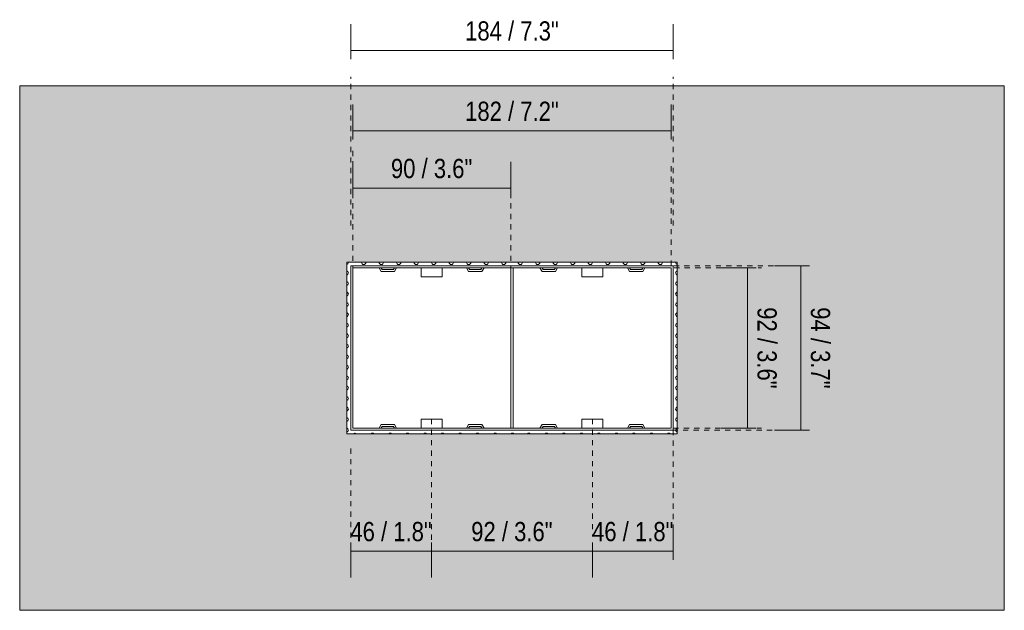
# Model space of a CAD drawing. Header units: millimetres. Extents: x -6861 to -4195, y 84 to 6892.
# Tile 1 of 4: x -6861 to -6298, y 150 to 488. Entities that reach past the tile are written whole.
import ezdxf

# ---------------------------------------------------------------- set-up
doc = ezdxf.new("R2010")
doc.units = ezdxf.units.MM
doc.linetypes.add('Dash', pattern=[6, 3, -3])
doc.layers.add('A-ANNO-DIMS', color=7, linetype='Dash', lineweight=9, true_color=0xd2d2d2)
for name, color, linetype, lineweight in [('A-ANNO-DIMS-5', 7, 'Continuous', 9), ('A-WALL', 7, 'Continuous', 9), ('E-LITE-EQPM', 7, 'Continuous', 20)]:
    doc.layers.add(name, color=color, linetype=linetype, lineweight=lineweight)
doc.styles.add('Arial Narrow', font='ARIALN.TTF', dxfattribs={"height": 11})
doc.dimstyles.new('FARO_-_2_2mm_Arial_Narrow_mm_Inch_Right', dxfattribs={"dimscale": 304.8, "dimtxt": 11.257741, "dimasz": 0, "dimexe": 0.049213, "dimexo": 0.0625, "dimgap": 0.008202, "dimtad": 1, "dimdec": 0, "dimzin": 0, "dimdsep": 46, "dimtxsty": 'Arial Narrow', "dimblk1": 'NONE', "dimblk2": 'NONE', "dimsah": 1, "dimcen": 0.09, "dimadec": 0, "dimazin": 0, "dimtfac": 1, "dimtdec": 4, "dimtix": 1, "dimtmove": 0, "dimatfit": 3, "dimfxl": 0.016404, "dimfxlon": 1, "dimtvp": 1, "dimtolj": 1, "dimtzin": 0, "dimarcsym": 2})

# ---------------------------------------------------------------- blocks, each defined once
blk = doc.blocks.new('02 PODIUM EMPOTRADO SIN MARCO 2 - 01 PODIUM EMPOTRADO CON MARCO 1-672055-Alzado_PDF')
at = {"layer": 'E-LITE-EQPM'}
for p, q in [((-6671.74, 347), (-6487.25, 347)), ((-6671.74, 253), (-6671.74, 347)), ((-6670.54, 345.8), (-6670.54, 254.2)), ((-6488.45, 345.8), (-6670.54, 345.8)), ((-6655.5, 345.8), (-6654.35, 343.8)), ((-6653.77, 344.8), (-6654.35, 345.8)), ((-6654.35, 343.8), (-6646.66, 343.8)), ((-6647.23, 344.8), (-6653.77, 344.8)), ((-6646.66, 345.8), (-6647.23, 344.8)), ((-6646.66, 343.8), (-6645.5, 345.8)), ((-6631.5, 340.84), (-6631.5, 345.8)), ((-6619.5, 345.8), (-6619.5, 340.84)), ((-6605.5, 345.8), (-6604.35, 343.8)), ((-6603.77, 344.8), (-6604.35, 345.8)), ((-6604.35, 343.8), (-6596.66, 343.8)), ((-6597.23, 344.8), (-6603.77, 344.8)), ((-6596.66, 345.8), (-6597.23, 344.8)), ((-6596.66, 343.8), (-6595.5, 345.8)), ((-6580.24, 345.8), (-6580.24, 254.2)), ((-6578.74, 254.2), (-6578.74, 345.8)), ((-6563.49, 345.8), (-6562.34, 343.8)), ((-6561.76, 344.8), (-6562.34, 345.8)), ((-6562.34, 343.8), (-6554.65, 343.8)), ((-6555.22, 344.8), (-6561.76, 344.8)), ((-6554.65, 345.8), (-6555.22, 344.8)), ((-6554.65, 343.8), (-6553.49, 345.8)), ((-6539.49, 340.84), (-6539.49, 345.8)), ((-6527.49, 345.8), (-6527.49, 340.84)), ((-6513.49, 345.8), (-6512.34, 343.8)), ((-6511.76, 344.8), (-6512.34, 345.8)), ((-6512.34, 343.8), (-6504.65, 343.8)), ((-6505.22, 344.8), (-6511.76, 344.8)), ((-6504.65, 345.8), (-6505.22, 344.8)), ((-6504.65, 343.8), (-6503.49, 345.8)), ((-6488.45, 254.2), (-6488.45, 345.8)), ((-6487.25, 347), (-6487.25, 253)), ((-6631.5, 340.65), (-6631.5, 340.84)), ((-6631.5, 340.65), (-6619.5, 340.65)), ((-6619.5, 340.84), (-6619.5, 340.65)), ((-6539.49, 340.65), (-6539.49, 340.84)), ((-6539.49, 340.65), (-6527.49, 340.65)), ((-6527.49, 340.84), (-6527.49, 340.65)), ((-6619.5, 259.35), (-6631.5, 259.35)), ((-6631.5, 259.16), (-6631.5, 259.35)), ((-6631.5, 254.2), (-6631.5, 259.16)), ((-6619.5, 259.35), (-6619.5, 259.16)), ((-6619.5, 259.16), (-6619.5, 254.2)), ((-6527.49, 259.35), (-6539.49, 259.35)), ((-6539.49, 259.16), (-6539.49, 259.35)), ((-6539.49, 254.2), (-6539.49, 259.16)), ((-6527.49, 259.35), (-6527.49, 259.16)), ((-6527.49, 259.16), (-6527.49, 254.2)), ((-6670.54, 254.2), (-6488.45, 254.2)), ((-6654.35, 256.2), (-6655.5, 254.2)), ((-6646.66, 256.2), (-6654.35, 256.2)), ((-6654.35, 254.2), (-6653.77, 255.2)), ((-6653.77, 255.2), (-6647.23, 255.2)), ((-6647.23, 255.2), (-6646.66, 254.2)), ((-6645.5, 254.2), (-6646.66, 256.2)), ((-6604.35, 256.2), (-6605.5, 254.2)), ((-6596.66, 256.2), (-6604.35, 256.2)), ((-6604.35, 254.2), (-6603.77, 255.2)), ((-6603.77, 255.2), (-6597.23, 255.2)), ((-6597.23, 255.2), (-6596.66, 254.2)), ((-6595.5, 254.2), (-6596.66, 256.2)), ((-6562.34, 256.2), (-6563.49, 254.2)), ((-6554.65, 256.2), (-6562.34, 256.2)), ((-6562.34, 254.2), (-6561.76, 255.2)), ((-6561.76, 255.2), (-6555.22, 255.2)), ((-6555.22, 255.2), (-6554.65, 254.2)), ((-6553.49, 254.2), (-6554.65, 256.2)), ((-6512.34, 256.2), (-6513.49, 254.2)), ((-6504.65, 256.2), (-6512.34, 256.2)), ((-6512.34, 254.2), (-6511.76, 255.2)), ((-6511.76, 255.2), (-6505.22, 255.2)), ((-6505.22, 255.2), (-6504.65, 254.2)), ((-6503.49, 254.2), (-6504.65, 256.2)), ((-6487.25, 253), (-6671.74, 253))]:
    blk.add_line(p, q, dxfattribs=at)
for centre, start, end in [((-6674.26, 348.94), 285, 0), ((-6674.26, 342.92), 0, 75), ((-6674.26, 348.94), 0, 2.8496), ((-6664.25, 348.94), 177.1504, 180), ((-6664.25, 348.94), 180, 0), ((-6664.25, 348.94), 0, 2.8496), ((-6654.24, 348.94), 177.1504, 180), ((-6654.24, 348.94), 180, 0), ((-6654.24, 348.94), 0, 2.8496), ((-6644.23, 348.94), 177.1504, 180), ((-6644.23, 348.94), 180, 0), ((-6644.23, 348.94), 0, 2.8496), ((-6634.22, 348.94), 177.1504, 180), ((-6634.22, 348.94), 180, 0), ((-6634.22, 348.94), 0, 2.8496), ((-6624.22, 348.94), 177.1504, 180), ((-6624.22, 348.94), 180, 0), ((-6624.22, 348.94), 0, 2.8496), ((-6614.21, 348.94), 177.1504, 180), ((-6614.21, 348.94), 180, 0), ((-6614.21, 348.94), 0, 2.8496), ((-6604.2, 348.94), 177.1504, 180), ((-6604.2, 348.94), 180, 0), ((-6604.2, 348.94), 0, 2.8496), ((-6594.19, 348.94), 177.1504, 180), ((-6594.19, 348.94), 180, 0), ((-6594.19, 348.94), 0, 2.8496), ((-6584.18, 348.94), 177.1504, 180), ((-6584.18, 348.94), 180, 360), ((-6584.18, 348.94), 360, 2.8496), ((-6574.81, 348.94), 177.1504, 180), ((-6574.81, 348.94), 180, 0), ((-6574.81, 348.94), 0, 2.8496), ((-6564.8, 348.94), 177.1504, 180), ((-6564.8, 348.94), 180, 0), ((-6564.8, 348.94), 0, 2.8496), ((-6554.79, 348.94), 177.1504, 180), ((-6554.79, 348.94), 180, 0), ((-6554.79, 348.94), 0, 2.8496), ((-6544.78, 348.94), 177.1504, 180), ((-6544.78, 348.94), 180, 0), ((-6544.78, 348.94), 0, 2.8496), ((-6534.78, 348.94), 177.1504, 180), ((-6534.78, 348.94), 180, 0), ((-6534.78, 348.94), 0, 2.8496), ((-6524.77, 348.94), 177.1504, 180), ((-6524.77, 348.94), 180, 0), ((-6524.77, 348.94), 0, 2.8496), ((-6514.76, 348.94), 177.1504, 180), ((-6514.76, 348.94), 180, 0), ((-6514.76, 348.94), 0, 2.8496), ((-6504.75, 348.94), 177.1504, 180), ((-6504.75, 348.94), 180, 0), ((-6504.75, 348.94), 0, 2.8496), ((-6494.74, 348.94), 177.1504, 180), ((-6494.74, 348.94), 180, 0), ((-6494.74, 348.94), 0, 2.8496), ((-6484.74, 348.94), 177.1504, 180), ((-6484.74, 348.94), 180, 255), ((-6484.74, 342.92), 105, 180), ((-6674.26, 342.92), 285, 0), ((-6674.26, 336.9), 0, 75), ((-6484.74, 342.92), 180, 255), ((-6484.74, 336.9), 105, 180), ((-6674.26, 336.9), 285, 0), ((-6484.74, 336.9), 180, 255), ((-6674.26, 330.88), 0, 75), ((-6674.26, 330.88), 285, 0), ((-6484.74, 330.88), 105, 180), ((-6484.74, 330.88), 180, 255), ((-6674.26, 324.85), 360, 75), ((-6674.26, 324.85), 285, 0), ((-6484.74, 324.85), 105, 180), ((-6484.74, 324.85), 180, 255), ((-6674.26, 319.07), 360, 75), ((-6674.26, 319.07), 285, 0), ((-6484.74, 319.07), 105, 180), ((-6484.74, 319.07), 180, 255), ((-6674.26, 313.05), 0, 75), ((-6674.26, 313.05), 285, 0), ((-6484.74, 313.05), 105, 180), ((-6484.74, 313.05), 180, 255), ((-6674.26, 307.02), 0, 75), ((-6674.26, 307.02), 285, 0), ((-6484.74, 307.02), 105, 180), ((-6484.74, 307.02), 180, 255), ((-6674.26, 301), 0, 75), ((-6674.26, 301), 285, 0), ((-6484.74, 301), 105, 180), ((-6484.74, 301), 180, 255), ((-6674.26, 294.98), 0, 75), ((-6674.26, 294.98), 285, 0), ((-6484.74, 294.98), 105, 180), ((-6484.74, 294.98), 180, 255), ((-6674.26, 288.96), 0, 75), ((-6674.26, 288.96), 285, 0), ((-6484.74, 288.96), 105, 180), ((-6484.74, 288.96), 180, 255), ((-6674.26, 282.94), 0, 75), ((-6674.26, 282.94), 285, 0), ((-6484.74, 282.94), 105, 180), ((-6484.74, 282.94), 180, 255), ((-6674.26, 277.15), 0, 75), ((-6674.26, 277.15), 285, 0), ((-6484.74, 277.15), 105, 180), ((-6484.74, 277.15), 180, 255), ((-6674.26, 271.13), 0, 75), ((-6674.26, 271.13), 285, 0), ((-6484.74, 271.13), 105, 180), ((-6484.74, 271.13), 180, 255), ((-6674.26, 265.11), 0, 75), ((-6674.26, 265.11), 285, 0), ((-6484.74, 265.11), 105, 180), ((-6484.74, 265.11), 180, 255), ((-6674.26, 259.09), 0, 75), ((-6674.26, 259.09), 285, 0), ((-6484.74, 259.09), 105, 180), ((-6484.74, 259.09), 180, 255), ((-6674.26, 253.07), 0, 75), ((-6484.74, 253.07), 105, 180), ((-6674.26, 253.07), 285, 0), ((-6669.26, 250.04), 52.0054, 125.2856), ((-6659.25, 250.04), 52.0054, 127.9946), ((-6649.24, 250.04), 52.0054, 127.9946), ((-6639.23, 250.04), 52.0054, 127.9946), ((-6629.22, 250.04), 52.0054, 127.9946), ((-6619.22, 250.04), 52.0054, 127.9946), ((-6609.21, 250.04), 52.0054, 127.9946), ((-6599.2, 250.04), 52.0054, 127.9946), ((-6589.19, 250.04), 52.0054, 127.9946), ((-6579.18, 250.04), 52.0054, 127.9946), ((-6569.8, 250.04), 52.0054, 127.9946), ((-6559.79, 250.04), 52.0054, 127.9946), ((-6549.78, 250.04), 52.0054, 127.9946), ((-6539.78, 250.04), 52.0054, 127.9946), ((-6529.77, 250.04), 52.0054, 127.9946), ((-6519.76, 250.04), 52.0054, 127.9946), ((-6509.75, 250.04), 52.0054, 127.9946), ((-6499.74, 250.04), 52.0054, 127.9946), ((-6489.74, 250.04), 52.0054, 127.9946), ((-6484.74, 253.07), 180, 255)]:
    blk.add_arc(centre, 1.23, start, end, dxfattribs=at)
blk = doc.blocks.new('DIMBLOCK1-Alzado_PDF')
at = {"layer": 'A-ANNO-DIMS-5', "color": 251, "true_color": 0x5b5b5b, "transparency": 16777216}
for p, q in [((-6670.54, 419.15), (-6670.54, 439.15)), ((-6488.45, 419.15), (-6488.45, 439.15)), ((-6670.54, 424.15), (-6488.45, 424.15)), ((-6670.54, 424.15), (-6670.54, 419.15)), ((-6488.45, 424.15), (-6488.45, 419.15))]:
    blk.add_line(p, q, dxfattribs=at)
at = {"layer": 'A-ANNO-DIMS-5', "color": 0, "transparency": 16777216, "insert": (-6606.29, 440.87), "char_height": 11, "width": 64.3299, "attachment_point": 1, "line_spacing_factor": 0.974696, "style": 'Arial Narrow'}
blk.add_mtext('182 / 7.2"', dxfattribs=at)
blk = doc.blocks.new('_None')
blk = doc.blocks.new('DIMBLOCK2-Alzado_PDF')
at = {"layer": 'A-ANNO-DIMS-5', "color": 251, "true_color": 0x5b5b5b, "transparency": 16777216}
for p, q in [((-6671.74, 465.11), (-6671.74, 485.11)), ((-6487.25, 465.11), (-6487.25, 485.11)), ((-6671.74, 470.11), (-6487.25, 470.11)), ((-6671.74, 470.11), (-6671.74, 465.11)), ((-6487.25, 470.11), (-6487.25, 465.11))]:
    blk.add_line(p, q, dxfattribs=at)
at = {"layer": 'A-ANNO-DIMS-5', "color": 0, "transparency": 16777216, "insert": (-6606.29, 486.82), "char_height": 11, "width": 64.3299, "attachment_point": 1, "line_spacing_factor": 0.974696, "style": 'Arial Narrow'}
blk.add_mtext('184 / 7.3"', dxfattribs=at)
blk = doc.blocks.new('DIMBLOCK3-Alzado_PDF')
at = {"layer": 'A-ANNO-DIMS-5', "color": 251, "true_color": 0x5b5b5b, "transparency": 16777216}
for p, q in [((-6670.54, 391.25), (-6670.54, 406.45)), ((-6580.24, 391.25), (-6580.24, 406.45)), ((-6670.54, 391.45), (-6580.24, 391.45)), ((-6670.54, 391.45), (-6670.54, 386.45)), ((-6580.24, 391.45), (-6580.24, 386.45))]:
    blk.add_line(p, q, dxfattribs=at)
at = {"layer": 'A-ANNO-DIMS-5', "color": 0, "transparency": 16777216, "insert": (-6648.71, 408.16), "char_height": 11, "width": 55.9671, "attachment_point": 1, "line_spacing_factor": 0.974696, "style": 'Arial Narrow'}
blk.add_mtext('90 / 3.6"', dxfattribs=at)
blk = doc.blocks.new('DIMBLOCK4-Alzado_PDF')
at = {"layer": 'A-ANNO-DIMS-5', "color": 251, "true_color": 0x5b5b5b, "transparency": 16777216}
for p, q in [((-6671.74, 188.82), (-6671.74, 168.82)), ((-6671.74, 183.82), (-6671.74, 188.82)), ((-6625.45, 188.82), (-6625.45, 168.82)), ((-6625.45, 183.82), (-6625.45, 188.82)), ((-6671.74, 183.82), (-6625.45, 183.82))]:
    blk.add_line(p, q, dxfattribs=at)
at = {"layer": 'A-ANNO-DIMS-5', "color": 0, "transparency": 16777216, "insert": (-6671.91, 200.53), "char_height": 11, "width": 55.9671, "attachment_point": 1, "line_spacing_factor": 0.974696, "style": 'Arial Narrow'}
blk.add_mtext('46 / 1.8"', dxfattribs=at)
blk = doc.blocks.new('DIMBLOCK5-Alzado_PDF')
at = {"layer": 'A-ANNO-DIMS-5', "color": 251, "true_color": 0x5b5b5b, "transparency": 16777216}
for p, q in [((-6625.45, 188.82), (-6625.45, 168.82)), ((-6625.45, 183.82), (-6625.45, 188.82)), ((-6533.55, 188.82), (-6533.55, 168.82)), ((-6533.55, 183.82), (-6533.55, 188.82)), ((-6625.45, 183.82), (-6533.55, 183.82))]:
    blk.add_line(p, q, dxfattribs=at)
at = {"layer": 'A-ANNO-DIMS-5', "color": 0, "transparency": 16777216, "insert": (-6602.82, 200.53), "char_height": 11, "width": 55.9671, "attachment_point": 1, "line_spacing_factor": 0.974696, "style": 'Arial Narrow'}
blk.add_mtext('92 / 3.6"', dxfattribs=at)
blk = doc.blocks.new('DIMBLOCK6-Alzado_PDF')
at = {"layer": 'A-ANNO-DIMS-5', "color": 251, "true_color": 0x5b5b5b, "transparency": 16777216}
for p, q in [((-6487.25, 183.62), (-6487.25, 198.82)), ((-6533.55, 188.82), (-6533.55, 168.82)), ((-6533.55, 183.82), (-6533.55, 188.82)), ((-6533.55, 183.82), (-6487.25, 183.82)), ((-6487.25, 183.82), (-6487.25, 178.82))]:
    blk.add_line(p, q, dxfattribs=at)
at = {"layer": 'A-ANNO-DIMS-5', "color": 0, "transparency": 16777216, "insert": (-6533.72, 200.53), "char_height": 11, "width": 55.9671, "attachment_point": 1, "line_spacing_factor": 0.974696, "style": 'Arial Narrow'}
blk.add_mtext('46 / 1.8"', dxfattribs=at)
blk = doc.blocks.new('DIMBLOCK7-Alzado_PDF')
at = {"layer": 'A-ANNO-DIMS-5', "color": 251, "true_color": 0x5b5b5b, "transparency": 16777216}
for p, q in [((-6444.64, 345.8), (-6459.84, 345.8)), ((-6444.84, 254.2), (-6444.84, 345.8)), ((-6444.84, 345.8), (-6439.84, 345.8)), ((-6444.64, 254.2), (-6459.84, 254.2)), ((-6444.84, 254.2), (-6439.84, 254.2))]:
    blk.add_line(p, q, dxfattribs=at)
at = {"layer": 'A-ANNO-DIMS-5', "color": 0, "transparency": 16777216, "insert": (-6428.13, 323.32), "char_height": 11, "width": 55.9671, "attachment_point": 1, "rotation": 270, "line_spacing_factor": 0.974696, "style": 'Arial Narrow'}
blk.add_mtext('92 / 3.6"', dxfattribs=at)
blk = doc.blocks.new('DIMBLOCK8-Alzado_PDF')
at = {"layer": 'A-ANNO-DIMS-5', "color": 251, "true_color": 0x5b5b5b, "transparency": 16777216}
for p, q in [((-6414.11, 347), (-6429.31, 347)), ((-6414.31, 253), (-6414.31, 347)), ((-6414.31, 347), (-6409.31, 347)), ((-6414.11, 253), (-6429.31, 253)), ((-6414.31, 253), (-6409.31, 253))]:
    blk.add_line(p, q, dxfattribs=at)
at = {"layer": 'A-ANNO-DIMS-5', "color": 0, "transparency": 16777216, "insert": (-6397.59, 323.32), "char_height": 11, "width": 55.9671, "attachment_point": 1, "rotation": 270, "line_spacing_factor": 0.974696, "style": 'Arial Narrow'}
blk.add_mtext('94 / 3.7"', dxfattribs=at)

msp = doc.modelspace()

# ---------------------------------------------------------------- hatches: boundary and pattern name
at = {"layer": 'A-WALL', "true_color": 0xf7f7f7}
h = msp.add_hatch(color=7, dxfattribs=at)
h.paths.add_polyline_path([(-6861, 150), (-6298, 150), (-6298, 450), (-6861, 450), (-6861, 319.11)])
h.paths.add_polyline_path([(-6493.49, 251), (-6674, 251), (-6674, 349), (-6485, 349), (-6485, 251), (-6488.97, 251)])

# ---------------------------------------------------------------- linework, layer by layer
at = {"layer": 'A-ANNO-DIMS'}
for p, q in [((-6671.74, 370), (-6671.74, 455)), ((-6487.25, 370), (-6487.25, 455)), ((-6670.54, 343.75), (-6670.54, 415)), ((-6670.54, 343.75), (-6670.54, 405)), ((-6580.24, 343.75), (-6580.24, 405)), ((-6488.45, 347), (-6488.45, 405)), ((-6487, 347), (-6409.83, 347)), ((-6486.8, 345.8), (-6436.91, 345.8)), ((-6619.5, 259.35), (-6631.39, 259.35)), ((-6625.45, 259.35), (-6625.45, 189.35)), ((-6539.49, 259.35), (-6527.6, 259.35)), ((-6533.55, 259.35), (-6533.55, 192.22)), ((-6487.25, 259.12), (-6487.25, 179.12)), ((-6487.25, 254.2), (-6436.91, 254.2)), ((-6487.7, 253), (-6409.83, 253)), ((-6671.74, 242.5), (-6671.74, 189.12))]:
    msp.add_line(p, q, dxfattribs=at)
at = {"layer": 'A-WALL', "color": 253, "true_color": 0xaaaaaa}
for p, q in [((-6298, 450), (-6861, 450)), ((-6861, 450), (-6861, 150)), ((-6298, 150), (-6298, 450)), ((-6674, 251), (-6674, 349)), ((-6674, 349), (-6485, 349)), ((-6485, 349), (-6485, 251)), ((-6485, 251), (-6674, 251)), ((-6861, 150), (-6298, 150))]:
    msp.add_line(p, q, dxfattribs=at)

# ---------------------------------------------------------------- block references
at = {"layer": 'E-LITE-EQPM'}
msp.add_blockref('02 PODIUM EMPOTRADO SIN MARCO 2 - 01 PODIUM EMPOTRADO CON MARCO 1-672055-Alzado_PDF', (0, 0), dxfattribs=at)

# ---------------------------------------------------------------- dimensions: what is measured, and where the dimension line sits
at = {"layer": 'A-ANNO-DIMS', "color": 251, "linetype": 'Continuous', "true_color": 0x5b5b5b}
for base, p1, p2, override, picture, middle in [((-6487.25, 470.11), (-6671.74, 465.11), (-6487.25, 465.11), {"dimpost": '<>', "dimfxl": 184.49}, 'DIMBLOCK2-Alzado_PDF', (-6579.49, 479.73)), ((-6488.45, 424.15), (-6670.54, 419.15), (-6488.45, 419.15), {"dimpost": '<>', "dimfxl": 182.09}, 'DIMBLOCK1-Alzado_PDF', (-6579.49, 433.78)), ((-6580.24, 391.45), (-6670.54, 386.45), (-6580.24, 386.45), {"dimpost": '<>', "dimfxl": 90.295}, 'DIMBLOCK3-Alzado_PDF', (-6625.39, 401.07)), ((-6625.45, 183.82), (-6671.74, 188.82), (-6625.45, 188.82), {"dimpost": '<>', "dimfxl": 46.290256}, 'DIMBLOCK4-Alzado_PDF', (-6648.59, 193.44)), ((-6533.55, 183.82), (-6625.45, 188.82), (-6533.55, 188.82), {"dimpost": '<>', "dimfxl": 91.899488}, 'DIMBLOCK5-Alzado_PDF', (-6579.5, 193.44)), ((-6487.25, 183.82), (-6533.55, 188.82), (-6487.25, 178.82), {"dimpost": '<>', "dimfxl": 47.367855}, 'DIMBLOCK6-Alzado_PDF', (-6510.4, 193.44))]:
    dim = msp.add_linear_dim(base=base, p1=p1, p2=p2, dimstyle='FARO_-_2_2mm_Arial_Narrow_mm_Inch_Right', override=override, dxfattribs=at)
    dim.commit()
    dim.dimension.update_dxf_attribs({"geometry": picture, "text_midpoint": middle})
for base, p1, p2, override, picture, middle in [((-6444.84, 345.8), (-6439.84, 254.2), (-6439.84, 345.8), {"dimtad": 4, "dimpost": '<>', "dimfxl": 91.6}, 'DIMBLOCK7-Alzado_PDF', (-6435.22, 300)), ((-6414.31, 347), (-6409.31, 253), (-6409.31, 347), {"dimtad": 4, "dimpost": '<>', "dimfxl": 94}, 'DIMBLOCK8-Alzado_PDF', (-6404.69, 300))]:
    dim = msp.add_linear_dim(base=base, p1=p1, p2=p2, angle=90, dimstyle='FARO_-_2_2mm_Arial_Narrow_mm_Inch_Right', override=override, dxfattribs=at)
    dim.commit()
    dim.dimension.update_dxf_attribs({"geometry": picture, "text_midpoint": middle})

doc.saveas('drawing.dxf')
